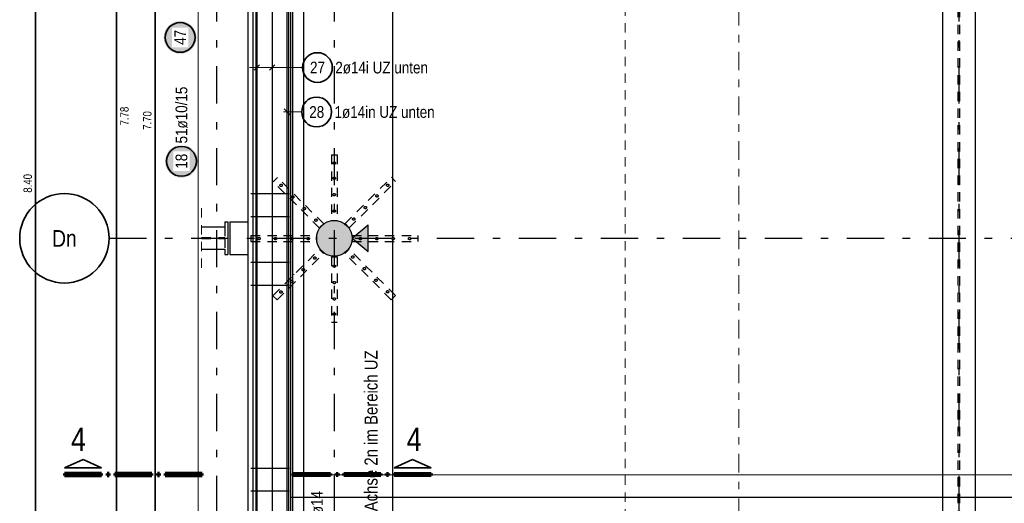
# Model space of a CAD drawing. Header units: millimetres. Extents: x -5 to 96, y -36 to 51.
# Tile 17 of 46: x 2.4 to 15.62, y 24.55 to 31.04. Entities that reach past the tile are written whole.
import ezdxf
from ezdxf.enums import TextEntityAlignment as Align

# ---------------------------------------------------------------- set-up
doc = ezdxf.new("R2010")
doc.units = ezdxf.units.MM
for name, pattern in [('DASHDOT', [1, 0.5, -0.25, 0, -0.25]), ('DASHDOTX2', [2, 1, -0.5, 0, -0.5]), ('HIDDEN', [0.375, 0.25, -0.125])]:
    doc.linetypes.add(name, pattern=pattern)
for name, color, linetype, lineweight in [('Achsen', 7, 'Continuous', 20), ('Bewehrung untere Lage', 7, 'Continuous', 20), ('Geschnittene Kanten', 7, 'Continuous', 20), ('Schraffuren', 7, 'Continuous', 20)]:
    doc.layers.add(name, color=color, linetype=linetype, lineweight=lineweight)
doc.styles.add('Arial Narrow', font='ARIALN.TTF')

msp = doc.modelspace()

# ---------------------------------------------------------------- hatches: boundary and pattern name
at = {"layer": 'Achsen', "lineweight": 25, "true_color": 0xffffff}
msp.add_hatch(color=7, dxfattribs=at).paths.add_polyline_path([(4.77791, 30.804559), (4.777776, 30.812236), (4.777374, 30.819905), (4.776705, 30.827555), (4.775769, 30.835177), (4.774568, 30.842761), (4.773102, 30.850299), (4.771375, 30.857781), (4.769387, 30.865199), (4.767142, 30.872542), (4.764642, 30.879803), (4.76189, 30.886972), (4.75889, 30.894041), (4.755644, 30.901), (4.752158, 30.907842), (4.748435, 30.914559), (4.74448, 30.921141), (4.740298, 30.927581), (4.735894, 30.933871), (4.731272, 30.940004), (4.72644, 30.945972), (4.721402, 30.951767), (4.716165, 30.957383), (4.710735, 30.962813), (4.705119, 30.96805), (4.699323, 30.973088), (4.693355, 30.977921), (4.687223, 30.982542), (4.680932, 30.986947), (4.674492, 30.991129), (4.66791, 30.995084), (4.661194, 30.998807), (4.654351, 31.002293), (4.647392, 31.005539), (4.640323, 31.008539), (4.633154, 31.011291), (4.625894, 31.013791), (4.61855, 31.016036), (4.611133, 31.018024), (4.60365, 31.019751), (4.596112, 31.021216), (4.588528, 31.022417), (4.580906, 31.023353), (4.573256, 31.024023), (4.565588, 31.024424), (4.55791, 31.024559), (4.550232, 31.024424), (4.542563, 31.024023), (4.534914, 31.023353), (4.527292, 31.022417), (4.519707, 31.021216), (4.512169, 31.019751), (4.504687, 31.018024), (4.49727, 31.016036), (4.489926, 31.013791), (4.482665, 31.011291), (4.475496, 31.008539), (4.468428, 31.005539), (4.461468, 31.002293), (4.454626, 30.998807), (4.44791, 30.995084), (4.441328, 30.991129), (4.434887, 30.986947), (4.428597, 30.982542), (4.422464, 30.977921), (4.416497, 30.973088), (4.410701, 30.96805), (4.405085, 30.962813), (4.399655, 30.957383), (4.394418, 30.951767), (4.38938, 30.945972), (4.384547, 30.940004), (4.379926, 30.933871), (4.375522, 30.927581), (4.371339, 30.921141), (4.367384, 30.914559), (4.363661, 30.907842), (4.360175, 30.901), (4.35693, 30.894041), (4.353929, 30.886972), (4.351177, 30.879803), (4.348677, 30.872542), (4.346432, 30.865199), (4.344445, 30.857781), (4.342717, 30.850299), (4.341252, 30.842761), (4.340051, 30.835177), (4.339115, 30.827555), (4.338446, 30.819905), (4.338044, 30.812236), (4.33791, 30.804559), (4.338044, 30.796881), (4.338446, 30.789212), (4.339115, 30.781562), (4.340051, 30.77394), (4.341252, 30.766356), (4.342717, 30.758818), (4.344445, 30.751336), (4.346432, 30.743918), (4.348677, 30.736575), (4.351177, 30.729314), (4.353929, 30.722145), (4.35693, 30.715076), (4.360175, 30.708117), (4.363661, 30.701275), (4.367384, 30.694559), (4.371339, 30.687976), (4.375522, 30.681536), (4.379926, 30.675246), (4.384547, 30.669113), (4.38938, 30.663145), (4.394418, 30.65735), (4.399655, 30.651734), (4.405085, 30.646304), (4.410701, 30.641067), (4.416497, 30.636029), (4.422464, 30.631196), (4.428597, 30.626575), (4.434887, 30.62217), (4.441328, 30.617988), (4.44791, 30.614033), (4.454626, 30.61031), (4.461468, 30.606824), (4.468428, 30.603579), (4.475496, 30.600578), (4.482665, 30.597826), (4.489926, 30.595326), (4.49727, 30.593081), (4.504687, 30.591093), (4.512169, 30.589366), (4.519707, 30.587901), (4.527292, 30.5867), (4.534914, 30.585764), (4.542563, 30.585094), (4.550232, 30.584693), (4.55791, 30.584559), (4.565588, 30.584693), (4.573256, 30.585094), (4.580906, 30.585764), (4.588528, 30.5867), (4.596112, 30.587901), (4.60365, 30.589366), (4.611133, 30.591093), (4.61855, 30.593081), (4.625894, 30.595326), (4.633154, 30.597826), (4.640323, 30.600578), (4.647392, 30.603579), (4.654351, 30.606824), (4.661194, 30.61031), (4.66791, 30.614033), (4.674492, 30.617988), (4.680932, 30.62217), (4.687223, 30.626575), (4.693355, 30.631196), (4.699323, 30.636029), (4.705119, 30.641067), (4.710735, 30.646304), (4.716165, 30.651734), (4.721402, 30.65735), (4.72644, 30.663145), (4.731272, 30.669113), (4.735894, 30.675246), (4.740298, 30.681536), (4.74448, 30.687976), (4.748435, 30.694559), (4.752158, 30.701275), (4.755644, 30.708117), (4.75889, 30.715076), (4.76189, 30.722145), (4.764642, 30.729314), (4.767142, 30.736575), (4.769387, 30.743918), (4.771375, 30.751336), (4.773102, 30.758818), (4.774568, 30.766356), (4.775769, 30.77394), (4.776705, 30.781562), (4.777374, 30.789212)])
at = {"layer": 'Achsen', "lineweight": 50, "true_color": 0x80ff80}
msp.add_hatch(color=91, dxfattribs=at).paths.add_polyline_path([(7.082649, 28.286073), (7.082649, 27.928349), (6.866215, 28.107211)])
at = {"layer": 'Geschnittene Kanten', "lineweight": 25, "true_color": 0xffffff}
msp.add_hatch(color=7, dxfattribs=at).paths.add_polyline_path([(4.795607, 29.140989), (4.795473, 29.148667), (4.795071, 29.156335), (4.794402, 29.163985), (4.793466, 29.171607), (4.792265, 29.179191), (4.7908, 29.186729), (4.789072, 29.194211), (4.787085, 29.201629), (4.78484, 29.208972), (4.78234, 29.216233), (4.779588, 29.223402), (4.776587, 29.230471), (4.773342, 29.23743), (4.769856, 29.244272), (4.766133, 29.250989), (4.762178, 29.257571), (4.757996, 29.264011), (4.753591, 29.270301), (4.74897, 29.276434), (4.744137, 29.282402), (4.739099, 29.288197), (4.733862, 29.293813), (4.728432, 29.299243), (4.722816, 29.30448), (4.717021, 29.309518), (4.711053, 29.314351), (4.70492, 29.318972), (4.69863, 29.323377), (4.69219, 29.327559), (4.685607, 29.331514), (4.678891, 29.335237), (4.672049, 29.338723), (4.665089, 29.341969), (4.658021, 29.344969), (4.650852, 29.347721), (4.643591, 29.350221), (4.636248, 29.352466), (4.62883, 29.354454), (4.621348, 29.356181), (4.61381, 29.357646), (4.606225, 29.358848), (4.598604, 29.359783), (4.590954, 29.360453), (4.583285, 29.360855), (4.575607, 29.360989), (4.567929, 29.360855), (4.560261, 29.360453), (4.552611, 29.359783), (4.544989, 29.358848), (4.537405, 29.357646), (4.529867, 29.356181), (4.522385, 29.354454), (4.514967, 29.352466), (4.507624, 29.350221), (4.500363, 29.347721), (4.493194, 29.344969), (4.486125, 29.341969), (4.479166, 29.338723), (4.472324, 29.335237), (4.465607, 29.331514), (4.459025, 29.327559), (4.452585, 29.323377), (4.446295, 29.318972), (4.440162, 29.314351), (4.434194, 29.309518), (4.428399, 29.30448), (4.422783, 29.299243), (4.417353, 29.293813), (4.412115, 29.288197), (4.407078, 29.282402), (4.402245, 29.276434), (4.397624, 29.270301), (4.393219, 29.264011), (4.389037, 29.257571), (4.385082, 29.250989), (4.381359, 29.244272), (4.377873, 29.23743), (4.374627, 29.230471), (4.371627, 29.223402), (4.368875, 29.216233), (4.366375, 29.208972), (4.36413, 29.201629), (4.362142, 29.194211), (4.360415, 29.186729), (4.35895, 29.179191), (4.357748, 29.171607), (4.356813, 29.163985), (4.356143, 29.156335), (4.355741, 29.148667), (4.355607, 29.140989), (4.355741, 29.133311), (4.356143, 29.125642), (4.356813, 29.117992), (4.357748, 29.110371), (4.35895, 29.102786), (4.360415, 29.095248), (4.362142, 29.087766), (4.36413, 29.080348), (4.366375, 29.073005), (4.368875, 29.065744), (4.371627, 29.058575), (4.374627, 29.051507), (4.377873, 29.044547), (4.381359, 29.037705), (4.385082, 29.030989), (4.389037, 29.024406), (4.393219, 29.017966), (4.397624, 29.011676), (4.402245, 29.005543), (4.407078, 28.999575), (4.412115, 28.99378), (4.417353, 28.988164), (4.422783, 28.982734), (4.428399, 28.977497), (4.434194, 28.972459), (4.440162, 28.967626), (4.446295, 28.963005), (4.452585, 28.9586), (4.459025, 28.954418), (4.465607, 28.950463), (4.472324, 28.94674), (4.479166, 28.943254), (4.486125, 28.940009), (4.493194, 28.937008), (4.500363, 28.934256), (4.507624, 28.931756), (4.514967, 28.929511), (4.522385, 28.927524), (4.529867, 28.925796), (4.537405, 28.924331), (4.544989, 28.92313), (4.552611, 28.922194), (4.560261, 28.921525), (4.567929, 28.921123), (4.575607, 28.920989), (4.583285, 28.921123), (4.590954, 28.921525), (4.598604, 28.922194), (4.606225, 28.92313), (4.61381, 28.924331), (4.621348, 28.925796), (4.62883, 28.927524), (4.636248, 28.929511), (4.643591, 28.931756), (4.650852, 28.934256), (4.658021, 28.937008), (4.665089, 28.940009), (4.672049, 28.943254), (4.678891, 28.94674), (4.685607, 28.950463), (4.69219, 28.954418), (4.69863, 28.9586), (4.70492, 28.963005), (4.711053, 28.967626), (4.717021, 28.972459), (4.722816, 28.977497), (4.728432, 28.982734), (4.733862, 28.988164), (4.739099, 28.99378), (4.744137, 28.999575), (4.74897, 29.005543), (4.753591, 29.011676), (4.757996, 29.017966), (4.762178, 29.024406), (4.766133, 29.030989), (4.769856, 29.037705), (4.773342, 29.044547), (4.776587, 29.051507), (4.779588, 29.058575), (4.78234, 29.065744), (4.78484, 29.073005), (4.787085, 29.080348), (4.789072, 29.087766), (4.7908, 29.095248), (4.792265, 29.102786), (4.793466, 29.110371), (4.794402, 29.117992), (4.795071, 29.125642)])
at = {"layer": 'Schraffuren', "lineweight": 13, "true_color": 0xd7ffd7}
msp.add_hatch(color=254, dxfattribs=at).paths.add_polyline_path([(6.866215, 28.107211), (6.866135, 28.11339), (6.865897, 28.119566), (6.865499, 28.125733), (6.864943, 28.131888), (6.864228, 28.138027), (6.863356, 28.144145), (6.862327, 28.150238), (6.86114, 28.156303), (6.859798, 28.162336), (6.858302, 28.168332), (6.856651, 28.174287), (6.854848, 28.180198), (6.852892, 28.186061), (6.850787, 28.191871), (6.848533, 28.197626), (6.846131, 28.20332), (6.843584, 28.20895), (6.840892, 28.214513), (6.838058, 28.220005), (6.835083, 28.225422), (6.831971, 28.230761), (6.828721, 28.236018), (6.825338, 28.241189), (6.821822, 28.246272), (6.818176, 28.251262), (6.814404, 28.256157), (6.810506, 28.260953), (6.806487, 28.265647), (6.802348, 28.270237), (6.798092, 28.274718), (6.793722, 28.279087), (6.789241, 28.283343), (6.784652, 28.287483), (6.779957, 28.291502), (6.775161, 28.2954), (6.770266, 28.299172), (6.765276, 28.302818), (6.760194, 28.306333), (6.755022, 28.309717), (6.749765, 28.312966), (6.744427, 28.316079), (6.739009, 28.319054), (6.733518, 28.321888), (6.727954, 28.324579), (6.722324, 28.327127), (6.71663, 28.329529), (6.710876, 28.331783), (6.705065, 28.333888), (6.699203, 28.335843), (6.693292, 28.337647), (6.687336, 28.339298), (6.68134, 28.340794), (6.675308, 28.342136), (6.669242, 28.343322), (6.663149, 28.344352), (6.657031, 28.345224), (6.650892, 28.345939), (6.644737, 28.346495), (6.63857, 28.346893), (6.632395, 28.347131), (6.626215, 28.347211), (6.620036, 28.347131), (6.61386, 28.346893), (6.607693, 28.346495), (6.601538, 28.345939), (6.595399, 28.345224), (6.589281, 28.344352), (6.583188, 28.343322), (6.577123, 28.342136), (6.57109, 28.340794), (6.565094, 28.339298), (6.559138, 28.337647), (6.553227, 28.335843), (6.547365, 28.333888), (6.541555, 28.331783), (6.5358, 28.329529), (6.530106, 28.327127), (6.524476, 28.324579), (6.518913, 28.321888), (6.513421, 28.319054), (6.508003, 28.316079), (6.502665, 28.312966), (6.497408, 28.309717), (6.492237, 28.306333), (6.487154, 28.302818), (6.482164, 28.299172), (6.477269, 28.2954), (6.472473, 28.291502), (6.467779, 28.287483), (6.463189, 28.283343), (6.458708, 28.279087), (6.454338, 28.274718), (6.450083, 28.270237), (6.445943, 28.265647), (6.441924, 28.260953), (6.438026, 28.256157), (6.434254, 28.251262), (6.430608, 28.246272), (6.427093, 28.241189), (6.423709, 28.236018), (6.42046, 28.230761), (6.417347, 28.225422), (6.414372, 28.220005), (6.411538, 28.214513), (6.408846, 28.20895), (6.406299, 28.20332), (6.403897, 28.197626), (6.401643, 28.191871), (6.399538, 28.186061), (6.397583, 28.180198), (6.395779, 28.174287), (6.394128, 28.168332), (6.392632, 28.162336), (6.39129, 28.156303), (6.390104, 28.150238), (6.389074, 28.144145), (6.388202, 28.138027), (6.387487, 28.131888), (6.386931, 28.125733), (6.386533, 28.119566), (6.386295, 28.11339), (6.386215, 28.107211), (6.386295, 28.101031), (6.386533, 28.094856), (6.386931, 28.088689), (6.387487, 28.082534), (6.388202, 28.076395), (6.389074, 28.070277), (6.390104, 28.064184), (6.39129, 28.058118), (6.392632, 28.052086), (6.394128, 28.04609), (6.395779, 28.040134), (6.397583, 28.034223), (6.399538, 28.028361), (6.401643, 28.02255), (6.403897, 28.016796), (6.406299, 28.011102), (6.408846, 28.005471), (6.411538, 27.999908), (6.414372, 27.994416), (6.417347, 27.988999), (6.42046, 27.983661), (6.423709, 27.978404), (6.427093, 27.973232), (6.430608, 27.96815), (6.434254, 27.963159), (6.438026, 27.958265), (6.441924, 27.953469), (6.445943, 27.948774), (6.450083, 27.944185), (6.454338, 27.939704), (6.458708, 27.935334), (6.463189, 27.931078), (6.467779, 27.926939), (6.472473, 27.92292), (6.477269, 27.919022), (6.482164, 27.915249), (6.487154, 27.911604), (6.492237, 27.908088), (6.497408, 27.904705), (6.502665, 27.901455), (6.508003, 27.898342), (6.513421, 27.895368), (6.518913, 27.892534), (6.524476, 27.889842), (6.530106, 27.887295), (6.5358, 27.884893), (6.541555, 27.882639), (6.547365, 27.880534), (6.553227, 27.878578), (6.559138, 27.876775), (6.565094, 27.875124), (6.57109, 27.873627), (6.577123, 27.872286), (6.583188, 27.871099), (6.589281, 27.87007), (6.595399, 27.869197), (6.601538, 27.868483), (6.607693, 27.867927), (6.61386, 27.867529), (6.620036, 27.86729), (6.626215, 27.867211), (6.632395, 27.86729), (6.63857, 27.867529), (6.644737, 27.867927), (6.650892, 27.868483), (6.657031, 27.869197), (6.663149, 27.87007), (6.669242, 27.871099), (6.675308, 27.872286), (6.68134, 27.873627), (6.687336, 27.875124), (6.693292, 27.876775), (6.699203, 27.878578), (6.705065, 27.880534), (6.710876, 27.882639), (6.71663, 27.884893), (6.722324, 27.887295), (6.727954, 27.889842), (6.733518, 27.892534), (6.739009, 27.895368), (6.744427, 27.898342), (6.749765, 27.901455), (6.755022, 27.904705), (6.760194, 27.908088), (6.765276, 27.911604), (6.770266, 27.915249), (6.775161, 27.919022), (6.779957, 27.92292), (6.784652, 27.926939), (6.789241, 27.931078), (6.793722, 27.935334), (6.798092, 27.939704), (6.802348, 27.944185), (6.806487, 27.948774), (6.810506, 27.953469), (6.814404, 27.958265), (6.818176, 27.963159), (6.821822, 27.96815), (6.825338, 27.973232), (6.828721, 27.978404), (6.831971, 27.983661), (6.835083, 27.988999), (6.838058, 27.994416), (6.840892, 27.999908), (6.843584, 28.005471), (6.846131, 28.011102), (6.848533, 28.016796), (6.850787, 28.02255), (6.852892, 28.028361), (6.854848, 28.034223), (6.856651, 28.040134), (6.858302, 28.04609), (6.859798, 28.052086), (6.86114, 28.058118), (6.862327, 28.064184), (6.863356, 28.070277), (6.864228, 28.076395), (6.864943, 28.082534), (6.865499, 28.088689), (6.865897, 28.094856), (6.866135, 28.101031)])

# ---------------------------------------------------------------- linework, layer by layer
at = {"color": 2, "linetype": 'Continuous', "lineweight": 35, "ltscale": 0.5}
for p, q in [((3.703086, 22.037219), (3.703086, 37.513219)), ((4.222583, 37.38723), (4.222583, 21.98723)), ((2.618631, 20.443592), (2.618631, 37.243592))]:
    msp.add_line(p, q, dxfattribs=at)
at = {"color": 3, "linetype": 'Continuous', "lineweight": 25, "ltscale": 0.5}
for p, q in [((5.579846, 21.91497), (5.579846, 37.31497)), ((5.588925, 37.290333), (5.588925, 20.490333)), ((5.791898, 37.290333), (5.791898, 20.490333)), ((6.041754, 21.91497), (6.041754, 37.31497)), ((5.996215, 21.757704), (5.996215, 37.233704)), ((6.217015, 20.727306), (6.217015, 36.727306)), ((7.412308, 20.727306), (7.412307, 36.727306)), ((5.624281, 30.435355), (5.55357, 30.364645)), ((5.827253, 30.435355), (5.756543, 30.364645)), ((5.952021, 29.847507), (6.040409, 29.759119)), ((26.066215, 24.932113), (6.046633, 24.926715)), ((26.066215, 24.630957), (6.046588, 24.625558))]:
    msp.add_line(p, q, dxfattribs=at)
at = {"color": 3, "linetype": 'HIDDEN', "lineweight": 25, "ltscale": 0.5}
for p, q in [((14.995086, 37.274557), (14.995086, 22.211704)), ((15.019086, 37.274557), (15.019086, 22.211704)), ((6.587015, 29.227211), (6.667015, 29.227211)), ((6.587015, 29.227211), (6.587015, 28.787211)), ((6.667015, 29.227211), (6.667015, 28.787211)), ((5.806771, 28.866886), (5.86334, 28.923455)), ((6.117898, 28.555759), (5.806771, 28.866886)), ((6.174467, 28.612328), (5.86334, 28.923455)), ((7.082392, 28.615156), (7.393519, 28.926283)), ((7.13896, 28.558588), (7.450087, 28.869715)), ((7.450087, 28.869715), (7.393519, 28.926283)), ((6.587015, 28.787211), (6.587015, 28.347211)), ((6.667015, 28.787211), (6.667015, 28.347211)), ((6.429025, 28.244632), (6.117898, 28.555759)), ((6.485594, 28.301201), (6.174467, 28.612328)), ((6.771265, 28.304029), (7.082392, 28.615156)), ((6.827833, 28.247461), (7.13896, 28.558588)), ((6.429025, 28.244632), (6.485594, 28.301201)), ((6.587015, 28.347211), (6.667015, 28.347211)), ((6.827833, 28.247461), (6.771265, 28.304029)), ((5.156208, 28.260495), (5.156208, 28.117595)), ((4.845914, 28.117595), (5.156208, 28.117595)), ((4.845914, 28.103395), (5.156208, 28.103395)), ((5.156208, 28.103395), (5.156208, 27.960495)), ((5.507015, 28.143211), (5.947015, 28.143211)), ((5.507015, 28.143211), (5.507015, 28.063211)), ((5.507015, 28.063211), (5.947015, 28.063211)), ((5.947015, 28.143211), (6.387015, 28.143211)), ((5.947015, 28.063211), (6.387015, 28.063211)), ((6.387015, 28.143211), (6.387015, 28.063211)), ((6.867015, 28.143211), (7.307015, 28.143211)), ((6.867015, 28.143211), (6.867015, 28.063211)), ((6.867015, 28.063211), (7.307015, 28.063211)), ((7.307015, 28.143211), (7.747015, 28.143211)), ((7.307015, 28.063211), (7.747015, 28.063211)), ((7.747015, 28.143211), (7.747015, 28.063211)), ((6.11507, 27.647834), (6.426197, 27.958961)), ((6.171638, 27.591266), (6.482765, 27.902393)), ((6.482765, 27.902393), (6.426197, 27.958961)), ((6.768436, 27.905221), (6.825005, 27.96179)), ((7.079563, 27.594094), (6.768436, 27.905221)), ((7.136132, 27.650663), (6.825005, 27.96179)), ((6.587015, 27.859211), (6.667015, 27.859211)), ((6.587015, 27.859211), (6.587015, 27.419211)), ((6.667015, 27.859211), (6.667015, 27.419211)), ((5.803943, 27.336707), (6.11507, 27.647834)), ((7.447259, 27.339536), (7.136132, 27.650663)), ((5.860511, 27.280139), (6.171638, 27.591266)), ((7.39069, 27.282967), (7.079563, 27.594094)), ((6.587015, 27.419211), (6.587015, 26.979211)), ((6.667015, 27.419211), (6.667015, 26.979211)), ((5.860511, 27.280139), (5.803943, 27.336707)), ((7.39069, 27.282967), (7.447259, 27.339536)), ((6.587015, 26.979211), (6.667015, 26.979211))]:
    msp.add_line(p, q, dxfattribs=at)
at = {"color": 3, "linetype": 'Continuous', "lineweight": 25}
for p, q in [((5.466215, 36.78723), (5.466215, 22.121704)), ((6.066215, 36.78723), (6.066215, 22.121704)), ((14.787086, 36.13217), (14.787086, 22.211704)), ((15.227086, 36.132112), (15.227086, 22.211704)), ((5.156208, 28.330495), (5.196208, 28.330495)), ((5.156208, 28.330495), (5.156208, 28.260495)), ((5.196208, 28.330495), (5.196208, 27.890495)), ((5.226215, 28.330495), (5.466215, 28.330495)), ((5.226215, 28.330431), (5.226215, 27.890431)), ((4.845914, 28.260495), (5.156208, 28.260495)), ((4.845914, 27.960495), (5.156208, 27.960495)), ((5.156208, 27.960495), (5.156208, 27.890495)), ((5.156208, 27.890495), (5.196208, 27.890495)), ((5.226215, 27.890495), (5.466215, 27.890495))]:
    msp.add_line(p, q, dxfattribs=at)
at = {"color": 5, "linetype": 'Continuous', "lineweight": 18, "ltscale": 0.5}
for p, q in [((5.588925, 30.55), (5.588925, 30.25)), ((5.791898, 30.55), (5.791898, 30.25)), ((5.488925, 30.4), (5.891898, 30.4)), ((6.200048, 30.4), (5.891898, 30.4)), ((6.189834, 29.803313), (5.946215, 29.803313))]:
    msp.add_line(p, q, dxfattribs=at)
at = {"color": 5, "linetype": 'HIDDEN', "lineweight": 18, "ltscale": 0.5}
msp.add_line((4.845914, 28.510495), (4.845914, 27.710495), dxfattribs=at)
at = {"color": 2, "linetype": 'Continuous', "lineweight": 35}
for p, q in [((3.254547, 25.137473), (3.007055, 25.024973)), ((3.50205, 25.024973), (3.254547, 25.137473)), ((7.43038, 25.024973), (7.677883, 25.137473)), ((7.677883, 25.137473), (7.925375, 25.024973)), ((3.007055, 25.024973), (3.50205, 25.024973)), ((7.925375, 25.024973), (7.43038, 25.024973))]:
    msp.add_line(p, q, dxfattribs=at)
at = {"color": 1, "linetype": 'Continuous', "lineweight": 70}
for p, q in [((3.50205, 24.949973), (3.007055, 24.949973)), ((3.007055, 24.949973), (3.007055, 24.919968)), ((3.007055, 24.919968), (3.50205, 24.919968)), ((3.50205, 24.919968), (3.50205, 24.949973)), ((3.607056, 24.949973), (3.577049, 24.949973)), ((3.577049, 24.949973), (3.577049, 24.919968)), ((3.577049, 24.919968), (3.607056, 24.919968)), ((3.607056, 24.919968), (3.607056, 24.949973)), ((4.177051, 24.949973), (3.682056, 24.949973)), ((3.682056, 24.949973), (3.682056, 24.919968)), ((3.682056, 24.919968), (4.177051, 24.919968)), ((4.177051, 24.919968), (4.177051, 24.949973)), ((4.282055, 24.949973), (4.25205, 24.949973)), ((4.25205, 24.949973), (4.25205, 24.919968)), ((4.25205, 24.919968), (4.282055, 24.919968)), ((4.282055, 24.919968), (4.282055, 24.949973)), ((4.852051, 24.949973), (4.357056, 24.949973)), ((4.357056, 24.949973), (4.357056, 24.919968)), ((4.357056, 24.919968), (4.852051, 24.919968)), ((4.852051, 24.919968), (4.852051, 24.949973)), ((6.080379, 24.919968), (6.080379, 24.949973)), ((6.080379, 24.949973), (6.575374, 24.949973)), ((6.575374, 24.919968), (6.080379, 24.919968)), ((6.575374, 24.949973), (6.575374, 24.919968)), ((6.650375, 24.919968), (6.650375, 24.949973)), ((6.650375, 24.949973), (6.68038, 24.949973)), ((6.68038, 24.919968), (6.650375, 24.919968)), ((6.68038, 24.949973), (6.68038, 24.919968)), ((6.755379, 24.919968), (6.755379, 24.949973)), ((6.755379, 24.949973), (7.250374, 24.949973)), ((7.250374, 24.919968), (6.755379, 24.919968)), ((7.250374, 24.949973), (7.250374, 24.919968)), ((7.325374, 24.919968), (7.325374, 24.949973)), ((7.325374, 24.949973), (7.355381, 24.949973)), ((7.355381, 24.919968), (7.325374, 24.919968)), ((7.355381, 24.949973), (7.355381, 24.919968)), ((7.43038, 24.919968), (7.43038, 24.949973)), ((7.43038, 24.949973), (7.925375, 24.949973)), ((7.925375, 24.919968), (7.43038, 24.919968)), ((7.925375, 24.949973), (7.925375, 24.919968))]:
    msp.add_line(p, q, dxfattribs=at)
at = {"color": 2, "linetype": 'Continuous', "lineweight": 35, "ltscale": 0.5}
for centre in [(6.400048, 30.4), (6.389834, 29.803313)]:
    msp.add_circle(centre, 0.2, dxfattribs=at)
at = {"color": 3, "linetype": 'HIDDEN', "lineweight": 25, "ltscale": 0.5}
for centre in [(6.627015, 29.117211), (5.912837, 28.817389), (6.627015, 28.913211), (7.344021, 28.820217), (6.068401, 28.661825), (6.627015, 28.693211), (7.199772, 28.675967), (6.223964, 28.506262), (6.627015, 28.473211), (7.044208, 28.520404), (6.379528, 28.350698), (6.888645, 28.36484), (5.617015, 28.103211), (5.837015, 28.103211), (6.057015, 28.103211), (6.277015, 28.103211), (6.977015, 28.103211), (7.197015, 28.103211), (7.417015, 28.103211), (7.637015, 28.103211), (6.365386, 27.841581), (6.874502, 27.855724), (6.209822, 27.686018), (6.627015, 27.733211), (7.030066, 27.70016), (6.054259, 27.530454), (6.627015, 27.513211), (7.185629, 27.544597), (5.910009, 27.386205), (7.341193, 27.389033), (6.627015, 27.293211), (6.627015, 27.089211)]:
    msp.add_circle(centre, 0.016, dxfattribs=at)
at = {"layer": 'Achsen', "color": 3, "linetype": 'DASHDOTX2', "lineweight": 25, "ltscale": 0.5}
for p, q in [((5.047008, 39.218719), (5.047008, 1.25994)), ((6.627008, 39.218719), (6.627008, 1.25994)), ((15.007008, 39.218719), (15.007008, 1.25994)), ((3.604582, 28.107023), (49.572129, 28.107023))]:
    msp.add_line(p, q, dxfattribs=at)
at = {"layer": 'Achsen', "color": 3, "linetype": 'Continuous', "lineweight": 25, "ltscale": 0.5}
for p, q in [((6.026215, 28.703708), (5.506215, 28.703713)), ((6.026215, 28.396565), (5.506215, 28.39657)), ((6.026215, 27.782278), (5.506215, 27.782283)), ((6.026215, 27.475135), (5.506215, 27.47514)), ((6.026215, 25.017989), (5.506215, 25.017993)), ((6.026215, 24.710846), (5.506215, 24.71085))]:
    msp.add_line(p, q, dxfattribs=at)
at = {"layer": 'Achsen', "color": 3, "linetype": 'Continuous', "lineweight": 25}
for p, q in [((6.866215, 28.107211), (7.082649, 28.286073)), ((7.082649, 27.928349), (7.082649, 28.286073)), ((6.866215, 28.107211), (7.082649, 27.928349))]:
    msp.add_line(p, q, dxfattribs=at)
at = {"layer": 'Achsen', "color": 2, "linetype": 'Continuous', "lineweight": 35, "ltscale": 0.5}
msp.add_circle((4.55791, 30.804559), 0.2, dxfattribs=at)
at = {"layer": 'Achsen', "color": 2, "linetype": 'Continuous', "lineweight": 35}
msp.add_circle((3.004582, 28.107023), 0.6, dxfattribs=at)
at = {"layer": 'Bewehrung untere Lage', "color": 9, "linetype": 'HIDDEN', "lineweight": 0, "ltscale": 0.5}
msp.add_line((10.532334, 38.420087), (10.532334, 2.162878), dxfattribs=at)
at = {"layer": 'Bewehrung untere Lage', "color": 9, "linetype": 'DASHDOT', "lineweight": 0, "ltscale": 0.5}
msp.add_line((12.055841, 2.162878), (12.055841, 38.420087), dxfattribs=at)
at = {"layer": 'Geschnittene Kanten', "color": 5, "linetype": 'Continuous', "lineweight": 18, "ltscale": 0.5}
msp.add_line((4.8, 22.231704), (4.8, 37.277213), dxfattribs=at)
at = {"layer": 'Geschnittene Kanten', "color": 2, "linetype": 'Continuous', "lineweight": 35, "ltscale": 0.5}
msp.add_circle((4.575607, 29.140989), 0.2, dxfattribs=at)
at = {"layer": 'Geschnittene Kanten', "color": 3, "linetype": 'Continuous', "lineweight": 25}
msp.add_circle((6.626215, 28.107211), 0.24, dxfattribs=at)
at = {"layer": 'Schraffuren', "color": 3, "linetype": 'Continuous', "lineweight": 25, "ltscale": 0.5}
for p, q in [((5.536215, 20.48723), (5.536215, 37.23123)), ((6.014401, 21.721838), (6.014401, 36.781838))]:
    msp.add_line(p, q, dxfattribs=at)
at = {"layer": 'Schraffuren', "color": 9, "linetype": 'Continuous', "lineweight": 0}
for centre in [(5.466215, 28.126359), (6.084401, 27.620967)]:
    msp.add_circle(centre, 0.00222, dxfattribs=at)

# ---------------------------------------------------------------- texts
at = {"color": 1, "lineweight": 70, "style": 'Arial Narrow'}
for p in [(3.092572, 25.250578), (7.597308, 25.250578)]:
    msp.add_text('4', height=0.315, dxfattribs=at).set_placement(p)
at = {"color": 2, "lineweight": 35, "char_height": 0.1575, "attachment_point": 1, "line_spacing_factor": 0.9, "style": 'Arial Narrow'}
for s, insert in [('27', (6.300823, 30.47875)), ('2ø14i UZ unten', (6.640048, 30.47875)), ('28', (6.290609, 29.882063)), ('1ø14in UZ unten', (6.629834, 29.882063))]:
    msp.add_mtext(s, dxfattribs=dict(at, insert=insert))
at = {"color": 3, "lineweight": 25, "char_height": 0.1125, "attachment_point": 1, "rotation": 90, "line_spacing_factor": 0.9, "style": 'Arial Narrow'}
for s, insert in [('7.78', (3.753086, 29.623469)), ('7.70', (4.060083, 29.56348)), ('8.40', (2.456131, 28.719842))]:
    msp.add_mtext(s, dxfattribs=dict(at, insert=insert))
at = {"layer": 'Achsen', "color": 4, "lineweight": 50, "style": 'Arial Narrow'}
msp.add_text('Dn', height=0.225, dxfattribs=at).set_placement((3.004582, 28.105368), align=Align.MIDDLE_CENTER)
at = {"layer": 'Schraffuren', "color": 2, "lineweight": 35, "style": 'Arial Narrow'}
msp.add_text('an allen Isokörben Achse 2n im Bereich UZ', height=0.175, rotation=90, dxfattribs=at).set_placement((7.207133, 22.747283))
at = {"layer": 'Schraffuren', "color": 2, "lineweight": 35, "insert": (6.314691, 24.302211), "char_height": 0.1575, "attachment_point": 1, "rotation": 90, "line_spacing_factor": 0.9, "style": 'Arial Narrow'}
msp.add_mtext('4ø14', dxfattribs=at)

# ---------------------------------------------------------------- next in the draw order: texts
at = {"layer": 'Achsen', "color": 2, "lineweight": 35, "insert": (4.479159, 30.705334), "char_height": 0.1575, "attachment_point": 1, "rotation": 89.9994871, "line_spacing_factor": 0.9, "style": 'Arial Narrow', "bg_fill": 3, "box_fill_scale": 1.2, "bg_fill_color": 256, "bg_fill_true_color": 13158600, "bg_fill_transparency": 0}
msp.add_mtext('47', dxfattribs=at)
at = {"layer": 'Geschnittene Kanten', "color": 2, "lineweight": 35, "char_height": 0.1575, "attachment_point": 1, "rotation": 90, "line_spacing_factor": 0.9, "style": 'Arial Narrow', "bg_fill": 3, "box_fill_scale": 1.2, "bg_fill_color": 256, "bg_fill_true_color": 13158600, "bg_fill_transparency": 0}
for s, insert in [('51ø10/15', (4.496857, 29.380989)), ('18', (4.496857, 29.041764))]:
    msp.add_mtext(s, dxfattribs=dict(at, insert=insert))

doc.saveas('drawing.dxf')
